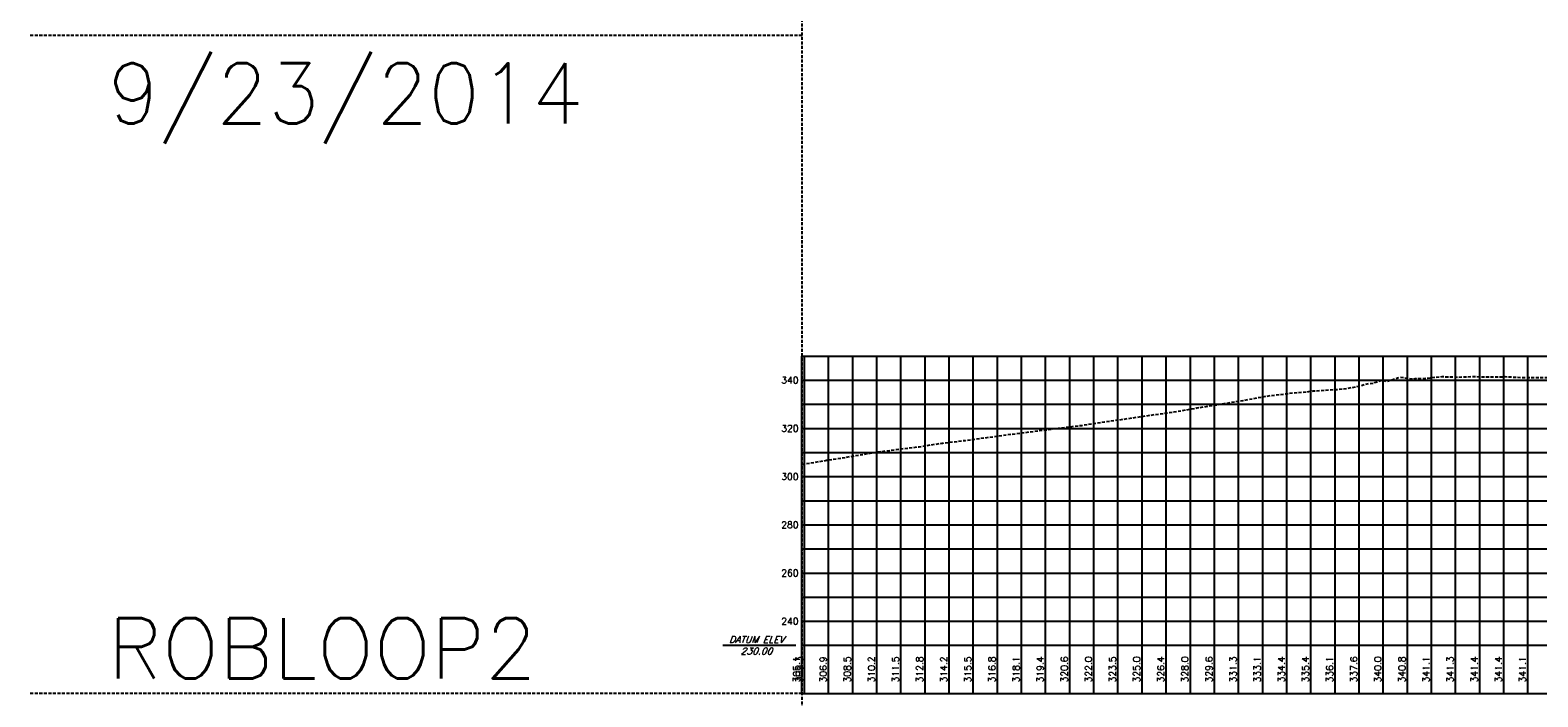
# Model space of a CAD drawing. Extents: x 114466 to 237039, y 16086 to 93345.
# Tile 72 of 81: x 219714 to 222840, y 40972 to 42355. Entities that reach past the tile are written whole.
import ezdxf
from ezdxf.enums import TextEntityAlignment as Align

# ---------------------------------------------------------------- set-up
doc = ezdxf.new("R2010")
doc.units = 0
doc.header["$LTSCALE"] = 50
doc.header["$MEASUREMENT"] = 0
doc.linetypes.add('HIDDEN_050%', pattern=[0.1875, 0.125, -0.0625])
doc.layers.get('0').update_dxf_attribs({"color": 1})
doc.layers.add('_CAB-PROF-TXT', color=31, linetype='HIDDEN_050%', plot=False)
for name, color, linetype in [('ROBLOOP2-PBASE', 101, 'Continuous'), ('ROBLOOP2-PEGC', 1, 'HIDDEN_050%'), ('ROBLOOP2-PEGCT', 101, 'Continuous'), ('ROBLOOP2-PGRID', 251, 'Continuous'), ('ROBLOOP2-PGRIDT', 101, 'Continuous'), ('ROBLOOP2-PVGRID', 7, 'Continuous')]:
    doc.layers.add(name, color=color, linetype=linetype)
doc.styles.add('C10O', font='complex', dxfattribs={"oblique": 20, "height": 4.167})
doc.styles.add('L140', font='ROMANSM.shx', dxfattribs={"height": 14})

# ---------------------------------------------------------------- blocks, each defined once
blk = doc.blocks.new('datum')
blk.add_line((-1.625, 0), (-0.125, 0))
at = {"style": 'C10O', "oblique": 20}
blk.add_text('DATUM ELEV', height=0.1389, dxfattribs=at).set_placement((-0.9375, 0.05), align=Align.CENTER)
blk.add_attdef('DATUM', text='', height=0.1389, dxfattribs=at).set_placement((-0.9375, -0.18889), align=Align.CENTER)

msp = doc.modelspace()

# ---------------------------------------------------------------- linework, layer by layer
for p, q in [((221314.3069, 41128.82106), (225624.23974, 41128.82106)), ((221314.3069, 41078.82106), (225624.23974, 41078.82106)), ((221419.5069, 40978.82106), (221419.5069, 41078.82106))]:
    msp.add_line(p, q)
at = {"layer": '_CAB-PROF-TXT'}
for p, q in [((221314.3069, 54640.73615), (221314.3069, 31935.7308)), ((221314.3069, 42343.94513), (219714.04508, 42343.94513)), ((221314.3069, 40978.82106), (219714.04508, 40978.82106))]:
    msp.add_line(p, q, dxfattribs=at)
at = {"layer": 'ROBLOOP2-PBASE'}
for p, q in [((221314.3069, 40978.82106), (221314.3069, 41078.82106)), ((221314.3069, 41078.82106), (225624.23974, 41078.82106)), ((221319.5069, 40978.82106), (221319.5069, 41078.82106)), ((221369.5069, 40978.82106), (221369.5069, 41078.82106)), ((221419.5069, 40978.82106), (221419.5069, 41078.82106)), ((221469.5069, 40978.82106), (221469.5069, 41078.82106)), ((221519.5069, 40978.82106), (221519.5069, 41078.82106)), ((221569.5069, 40978.82106), (221569.5069, 41078.82106)), ((221619.5069, 40978.82106), (221619.5069, 41078.82106)), ((221669.5069, 40978.82106), (221669.5069, 41078.82106)), ((221719.5069, 40978.82106), (221719.5069, 41078.82106)), ((221769.5069, 40978.82106), (221769.5069, 41078.82106)), ((221819.5069, 40978.82106), (221819.5069, 41078.82106)), ((221869.5069, 40978.82106), (221869.5069, 41078.82106)), ((221919.5069, 40978.82106), (221919.5069, 41078.82106)), ((221969.5069, 40978.82106), (221969.5069, 41078.82106)), ((222019.5069, 40978.82106), (222019.5069, 41078.82106)), ((222069.5069, 40978.82106), (222069.5069, 41078.82106)), ((222119.5069, 40978.82106), (222119.5069, 41078.82106)), ((222169.5069, 40978.82106), (222169.5069, 41078.82106)), ((222219.5069, 40978.82106), (222219.5069, 41078.82106)), ((222269.5069, 40978.82106), (222269.5069, 41078.82106)), ((222319.5069, 40978.82106), (222319.5069, 41078.82106)), ((222369.5069, 40978.82106), (222369.5069, 41078.82106)), ((222419.5069, 40978.82106), (222419.5069, 41078.82106)), ((222469.5069, 40978.82106), (222469.5069, 41078.82106)), ((222519.5069, 40978.82106), (222519.5069, 41078.82106)), ((222569.5069, 40978.82106), (222569.5069, 41078.82106)), ((222619.5069, 40978.82106), (222619.5069, 41078.82106)), ((222669.5069, 40978.82106), (222669.5069, 41078.82106)), ((222719.5069, 40978.82106), (222719.5069, 41078.82106)), ((222769.5069, 40978.82106), (222769.5069, 41078.82106)), ((222819.5069, 40978.82106), (222819.5069, 41078.82106)), ((221314.3069, 40978.82106), (225624.23974, 40978.82106))]:
    msp.add_line(p, q, dxfattribs=at)
at = {"layer": 'ROBLOOP2-PEGC', "flags": 128}
msp.add_lwpolyline([(221314.3069, 41454.36719), (221317.18078, 41454.7261), (221317.52132, 41454.81999), (221365.18478, 41462.58948), (221365.52531, 41462.68301), (221413.18778, 41470.18938), (221460.85124, 41478.37589), (221461.19178, 41478.44971), (221461.53232, 41478.52575), (221509.19578, 41484.97964), (221509.53631, 41485.07715), (221557.19878, 41490.79629), (221604.86224, 41498.21826), (221605.20278, 41498.23834), (221605.54331, 41498.27856), (221653.20578, 41503.95798), (221653.54632, 41503.98948), (221701.20978, 41510.34904), (221748.87324, 41516.87243), (221749.21378, 41516.87268), (221749.55431, 41516.88513), (221797.21678, 41523.01136), (221844.88024, 41528.8993), (221845.22078, 41528.91253), (221845.56131, 41528.94218), (221893.22378, 41535.11309), (221893.56432, 41535.12887), (221941.22778, 41542.23808), (221988.89124, 41549.08417), (221989.23178, 41549.1306), (221989.57231, 41549.19132), (222037.23478, 41556.26578), (222037.57532, 41556.30852), (222085.23878, 41562.90142), (222085.57931, 41563.02826), (222133.24178, 41571.17009), (222180.90524, 41578.84028), (222181.24578, 41578.85344), (222181.58632, 41578.91044), (222229.24978, 41586.97781), (222229.59031, 41586.9965), (222267.82476, 41593.89818), (222275.8129, 41595.48483), (222277.20208, 41595.72368), (222277.26136, 41595.74433), (222314.71825, 41600.2835), (222314.73247, 41600.2835), (222322.70328, 41601.22338), (222325.40081, 41601.95284), (222361.62596, 41604.75457), (222361.64018, 41604.75457), (222365.36844, 41605.07336), (222373.99379, 41606.53192), (222405.74306, 41608.62659), (222408.53368, 41608.76163), (222408.54789, 41608.76163), (222423.45331, 41609.6797), (222444.30053, 41611.70257), (222455.44139, 41613.77565), (222455.4556, 41613.77565), (222474.25363, 41617.56285), (222481.63638, 41620.4956), (222499.91929, 41623.11794), (222502.3491, 41623.88987), (222502.36332, 41623.88987), (222518.0187, 41629.40112), (222526.97292, 41626.48109), (222549.25681, 41633.66321), (222549.27103, 41633.66321), (222553.6425, 41635.00654), (222582.35255, 41631.40478), (222588.5126, 41632.63138), (222596.16452, 41632.26126), (222596.17874, 41632.26126), (222598.205, 41632.06863), (222641.37302, 41636.22346), (222643.07223, 41636.1953), (222643.08645, 41636.1953), (222675.25799, 41635.13728), (222684.94622, 41635.53225), (222684.95633, 41635.53225), (222705.86787, 41636.29093), (222745.45876, 41635.45526), (222771.99611, 41636.0909), (222815.25473, 41634.20947), (222838.12297, 41634.59097), (222885.0507, 41634.06459), (222900.51037, 41632.41923), (222907.75897, 41633.41321), (222946.75462, 41633.61856), (222948.05703, 41633.60535), (222951.64378, 41633.56897), (222952.62854, 41633.55598), (222996.57015, 41633.04825), (222998.01859, 41633.07744), (222999.86571, 41633.07669), (223000.29135, 41633.00282), (223002.58168, 41633.00413), (223034.38586, 41633.31257), (223035.8939, 41633.53668), (223058.08451, 41634.80088), (223059.22465, 41634.90235), (223060.37714, 41634.99464), (223086.09939, 41636.47196), (223086.19924, 41636.47263), (223117.51472, 41634.39236), (223118.93593, 41634.22674), (223119.38525, 41634.19069), (223120.48848, 41634.24091), (223147.92505, 41634.93223), (223150.88582, 41635.11577), (223156.85637, 41635.435), (223161.38333, 41635.52057), (223224.53134, 41624.24157), (223228.95436, 41623.18512), (223231.01919, 41623.10514), (223233.70914, 41622.77348), (223234.41767, 41622.74808), (223234.88963, 41622.61083), (223268.42587, 41615.01133), (223301.01649, 41610.93743), (223302.38148, 41610.87228), (223303.82215, 41610.714), (223336.33778, 41608.39487), (223367.14473, 41599.78334), (223370.29405, 41599.3883), (223373.61812, 41599.45053), (223404.24969, 41602.38729), (223433.27159, 41592.24237), (223438.20534, 41591.2448), (223443.41264, 41590.99626), (223499.39983, 41584.54611), (223506.11791, 41583.06455), (223513.20861, 41582.41126), (223540.07422, 41583.44649), (223565.52806, 41578.39674), (223574.03044, 41577.45121), (223583.00457, 41576.0462), (223607.98613, 41575.52098), (223631.65492, 41575.55661), (223641.94184, 41575.60397), (223652.79909, 41575.15356), (223697.78316, 41570.62564), (223709.85422, 41568.34639), (223722.59506, 41563.07214), (223763.91002, 41543.11583), (223792.38957, 41523.97394), (223830.03825, 41502.59368), (223862.18554, 41489.01423), (223896.16649, 41458.66195), (223913.59061, 41432.6877), (223931.98151, 41425.72346), (223962.29335, 41403.87602), (224001.77603, 41365.02398), (224025.1013, 41339.91596), (224028.55322, 41336.19009), (224069.7487, 41302.35202), (224075.80633, 41298.28228), (224075.81948, 41298.28228), (224099.28336, 41282.25), (224117.48319, 41267.69501), (224126.52451, 41259.23892), (224126.53765, 41259.23892), (224132.28276, 41253.89785), (224151.84353, 41234.3486), (224177.24268, 41211.63398), (224177.25583, 41211.63398), (224179.8326, 41209.34493), (224186.45151, 41203.81348), (224190.38589, 41199.30557), (224205.85266, 41189.8543), (224227.96086, 41173.81735), (224227.97401, 41173.81735), (224245.47801, 41161.11765), (224257.19086, 41155.75765), (224278.67903, 41152.64861), (224278.69218, 41152.64861), (224281.44898, 41152.26231), (224293.50164, 41151.55982), (224298.29537, 41151.3926), (224329.39721, 41152.22222), (224329.41036, 41152.22222), (224330.51648, 41152.24048), (224349.40559, 41152.34565), (224368.89952, 41151.6452), (224380.11539, 41151.80178), (224380.12853, 41151.80178), (224399.25469, 41151.82226), (224408.56694, 41151.6051), (224430.83356, 41152.23854), (224430.84671, 41152.23854), (224448.21304, 41152.45478), (224449.76265, 41152.61005), (224460.60808, 41154.03416), (224481.55174, 41155.7244), (224481.56489, 41155.7244), (224492.91082, 41156.76227), (224496.59521, 41158.22636), (224532.26992, 41170.09621), (224532.28306, 41170.09621), (224538.41851, 41172.09638), (224539.96106, 41173.33376), (224544.68378, 41177.10474), (224585.86338, 41187.3142), (224592.69104, 41187.37032), (224599.67967, 41188.80346), (224640.6973, 41196.2522), (224648.25247, 41200.95503), (224688.70457, 41218.20265), (224728.22414, 41241.7988), (224736.71183, 41247.63837), (224745.39962, 41253.42029), (224784.7181, 41281.13372), (224793.97246, 41282.62517), (224832.72536, 41300.42707), (224842.54592, 41298.86787), (224880.73162, 41303.69341), (224918.03783, 41302.3658), (224928.73889, 41299.69386), (224939.69245, 41296.82311), (224976.74615, 41291.21982), (224988.26587, 41289.96129), (225024.75241, 41282.36574), (225060.3986, 41273.67928), (225072.75968, 41269.99111), (225107.85179, 41259.16959), (225120.76594, 41254.72998), (225155.30544, 41243.1225), (225168.7732, 41237.68261), (225202.75936, 41224.89296), (225216.78047, 41219.05663), (225250.21259, 41205.53708), (225264.78673, 41201.15148), (225297.6662, 41191.60013), (225312.79399, 41189.05455), (225328.27842, 41186.17635), (225360.80026, 41179.50525), (225376.8514, 41172.52493), (225408.80752, 41165.05875), (225440.02697, 41159.27014), (225456.81478, 41157.51587), (225473.99837, 41156.11396), (225504.82105, 41153.87534), (225522.57139, 41155.46092), (225552.82831, 41160.13519), (225571.14467, 41169.15728), (225600.83457, 41185.3556), (225624.23874, 41200.04019)], dxfattribs=at)
at = {"layer": 'ROBLOOP2-PGRID'}
for p, q in [((221314.3069, 41078.82106), (221314.3069, 41678.82106)), ((221314.3069, 41678.82106), (225624.23974, 41678.82106)), ((221319.5069, 41078.82106), (221319.5069, 41678.82106)), ((221369.5069, 41078.82106), (221369.5069, 41678.82106)), ((221419.5069, 41078.82106), (221419.5069, 41678.82106)), ((221469.5069, 41078.82106), (221469.5069, 41678.82106)), ((221519.5069, 41078.82106), (221519.5069, 41678.82106)), ((221569.5069, 41078.82106), (221569.5069, 41678.82106)), ((221619.5069, 41078.82106), (221619.5069, 41678.82106)), ((221669.5069, 41078.82106), (221669.5069, 41678.82106)), ((221719.5069, 41078.82106), (221719.5069, 41678.82106)), ((221769.5069, 41078.82106), (221769.5069, 41678.82106)), ((221819.5069, 41078.82106), (221819.5069, 41678.82106)), ((221869.5069, 41078.82106), (221869.5069, 41678.82106)), ((221919.5069, 41078.82106), (221919.5069, 41678.82106)), ((221969.5069, 41078.82106), (221969.5069, 41678.82106)), ((222019.5069, 41078.82106), (222019.5069, 41678.82106)), ((222069.5069, 41078.82106), (222069.5069, 41678.82106)), ((222119.5069, 41078.82106), (222119.5069, 41678.82106)), ((222169.5069, 41078.82106), (222169.5069, 41678.82106)), ((222219.5069, 41078.82106), (222219.5069, 41678.82106)), ((222269.5069, 41078.82106), (222269.5069, 41678.82106)), ((222319.5069, 41078.82106), (222319.5069, 41678.82106)), ((222369.5069, 41078.82106), (222369.5069, 41678.82106)), ((222419.5069, 41078.82106), (222419.5069, 41678.82106)), ((222469.5069, 41078.82106), (222469.5069, 41678.82106)), ((222519.5069, 41078.82106), (222519.5069, 41678.82106)), ((222569.5069, 41078.82106), (222569.5069, 41678.82106)), ((222619.5069, 41078.82106), (222619.5069, 41678.82106)), ((222669.5069, 41078.82106), (222669.5069, 41678.82106)), ((222719.5069, 41078.82106), (222719.5069, 41678.82106)), ((222769.5069, 41078.82106), (222769.5069, 41678.82106)), ((222819.5069, 41078.82106), (222819.5069, 41678.82106)), ((221314.3069, 41628.82106), (225624.23974, 41628.82106)), ((221314.3069, 41578.82106), (225624.23974, 41578.82106)), ((221314.3069, 41528.82106), (225624.23974, 41528.82106)), ((221314.3069, 41478.82106), (225624.23974, 41478.82106)), ((221314.3069, 41428.82106), (225624.23974, 41428.82106)), ((221314.3069, 41378.82106), (225624.23974, 41378.82106)), ((221314.3069, 41328.82106), (225624.23974, 41328.82106)), ((221314.3069, 41278.82106), (225624.23974, 41278.82106)), ((221314.3069, 41228.82106), (225624.23974, 41228.82106)), ((221314.3069, 41178.82106), (225624.23974, 41178.82106)), ((221314.3069, 41128.82106), (225624.23974, 41128.82106))]:
    msp.add_line(p, q, dxfattribs=at)
at = {"layer": 'ROBLOOP2-PVGRID'}
for p, q in [((222419.5069, 41078.82106), (222419.5069, 41609.43663)), ((222469.5069, 41078.82106), (222469.5069, 41616.60654)), ((222519.5069, 41078.82106), (222519.5069, 41628.91581)), ((222569.5069, 41078.82106), (222569.5069, 41633.0163)), ((222619.5069, 41078.82106), (222619.5069, 41634.11889)), ((222669.5069, 41078.82106), (222669.5069, 41635.32642)), ((222719.5069, 41078.82106), (222719.5069, 41636.00304)), ((222769.5069, 41078.82106), (222769.5069, 41636.03128)), ((222819.5069, 41078.82106), (222819.5069, 41634.2804)), ((222169.5069, 41078.82106), (222169.5069, 41577.00602)), ((222219.5069, 41078.82106), (222219.5069, 41585.32876)), ((222269.5069, 41078.82106), (222269.5069, 41594.2323)), ((222319.5069, 41078.82106), (222319.5069, 41600.84648)), ((222369.5069, 41078.82106), (222369.5069, 41605.77318)), ((221969.5069, 41078.82106), (221969.5069, 41546.29992)), ((222019.5069, 41078.82106), (222019.5069, 41553.63446)), ((222069.5069, 41078.82106), (222069.5069, 41560.72535)), ((222119.5069, 41078.82106), (222119.5069, 41568.82386)), ((221719.5069, 41078.82106), (221719.5069, 41512.85325)), ((221769.5069, 41078.82106), (221769.5069, 41519.44971)), ((221819.5069, 41078.82106), (221819.5069, 41525.76489)), ((221869.5069, 41078.82106), (221869.5069, 41532.04244)), ((221919.5069, 41078.82106), (221919.5069, 41538.99832)), ((221519.5069, 41078.82106), (221519.5069, 41486.27354)), ((221569.5069, 41078.82106), (221569.5069, 41492.71286)), ((221619.5069, 41078.82106), (221619.5069, 41499.94245)), ((221669.5069, 41078.82106), (221669.5069, 41506.11904)), ((221314.3069, 41078.82106), (221314.3069, 41454.36719)), ((221319.5069, 41078.82106), (221319.5069, 41455.14365)), ((221369.5069, 41078.82106), (221369.5069, 41463.31007)), ((221419.5069, 41078.82106), (221419.5069, 41471.27473)), ((221469.5069, 41078.82106), (221469.5069, 41479.60555))]:
    msp.add_line(p, q, dxfattribs=at)

# ---------------------------------------------------------------- block references
at = {"xscale": 100.7919366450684, "yscale": 100.7919366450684, "zscale": 100.7919366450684}
msp.add_blockref('datum', (221314.3069, 41078.82106), dxfattribs=at).add_auto_attribs({'DATUM': '230.00'})
at = {"layer": 'ROBLOOP2-PBASE', "xscale": 100.7919366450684, "yscale": 100.7919366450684, "zscale": 100.7919366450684}
msp.add_blockref('datum', (221314.3069, 41078.82106), dxfattribs=at).add_auto_attribs({'DATUM': '230.00'})

# ---------------------------------------------------------------- texts
at = {"style": 'L140'}
msp.add_text('240', height=14, dxfattribs=at).set_placement((221307.3069, 41128.82106), align=Align.MIDDLE_RIGHT)
at = {"layer": '_CAB-PROF-TXT', "style": 'L140'}
for s, p in [('9/23/2014', (219874.98971, 42161.14519)), ('ROBLOOP2', (219874.98971, 41010.30684))]:
    msp.add_text(s, height=125, dxfattribs=at).set_placement(p)
at = {"layer": 'ROBLOOP2-PEGCT', "style": 'L140'}
for s, p in [('305.1', (221314.3069, 41028.82106)), ('305.3', (221319.5069, 41028.82106)), ('306.9', (221369.5069, 41028.82106)), ('308.5', (221419.5069, 41028.82106)), ('310.2', (221469.5069, 41028.82106)), ('311.5', (221519.5069, 41028.82106)), ('312.8', (221569.5069, 41028.82106)), ('314.2', (221619.5069, 41028.82106)), ('315.5', (221669.5069, 41028.82106)), ('316.8', (221719.5069, 41028.82106)), ('318.1', (221769.5069, 41028.82106)), ('319.4', (221819.5069, 41028.82106)), ('320.6', (221869.5069, 41028.82106)), ('322.0', (221919.5069, 41028.82106)), ('323.5', (221969.5069, 41028.82106)), ('325.0', (222019.5069, 41028.82106)), ('326.4', (222069.5069, 41028.82106)), ('328.0', (222119.5069, 41028.82106)), ('329.6', (222169.5069, 41028.82106)), ('331.3', (222219.5069, 41028.82106)), ('333.1', (222269.5069, 41028.82106)), ('334.4', (222319.5069, 41028.82106)), ('335.4', (222369.5069, 41028.82106)), ('336.1', (222419.5069, 41028.82106)), ('337.6', (222469.5069, 41028.82106)), ('340.0', (222519.5069, 41028.82106)), ('340.8', (222569.5069, 41028.82106)), ('341.1', (222619.5069, 41028.82106)), ('341.3', (222669.5069, 41028.82106)), ('341.4', (222719.5069, 41028.82106)), ('341.4', (222769.5069, 41028.82106)), ('341.1', (222819.5069, 41028.82106))]:
    msp.add_text(s, height=14, rotation=90, dxfattribs=at).set_placement(p, align=Align.BOTTOM_CENTER)
at = {"layer": 'ROBLOOP2-PGRIDT', "style": 'L140'}
for s, p in [('340', (221307.3069, 41628.82106)), ('320', (221307.3069, 41528.82106)), ('300', (221307.3069, 41428.82106)), ('280', (221307.3069, 41328.82106)), ('260', (221307.3069, 41228.82106)), ('240', (221307.3069, 41128.82106))]:
    msp.add_text(s, height=14, dxfattribs=at).set_placement(p, align=Align.MIDDLE_RIGHT)

doc.saveas('drawing.dxf')
